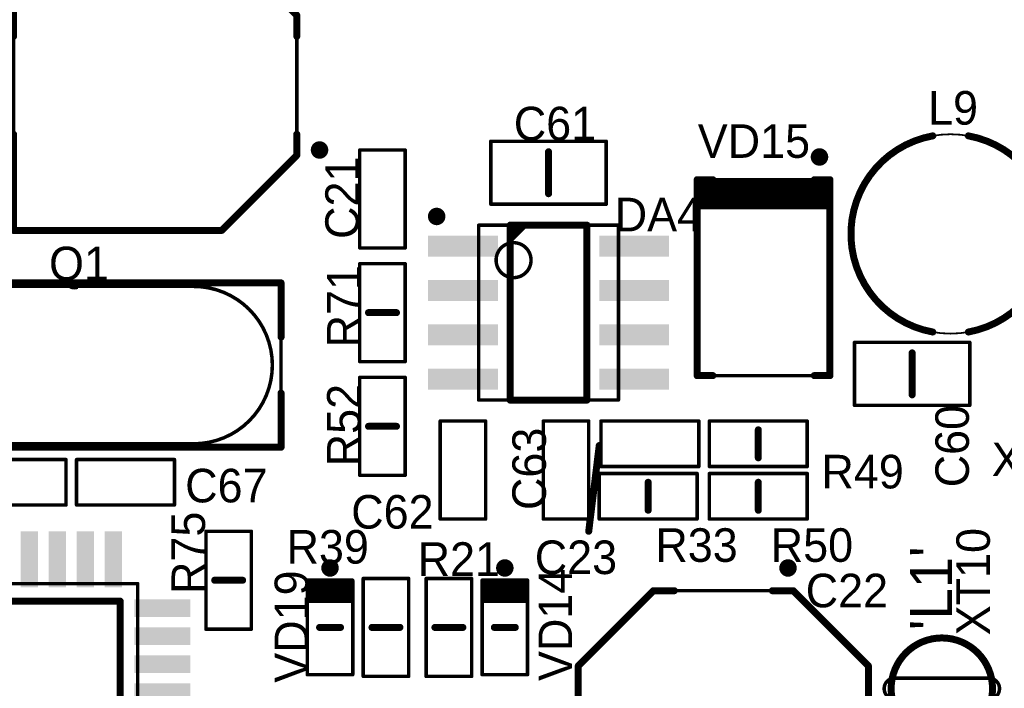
# Model space of a CAD drawing. Extents: x 155 to 301, y 140 to 255.
# Tile 12 of 17: x 187 to 216, y 194 to 213. Entities that reach past the tile are written whole.
import ezdxf

# ---------------------------------------------------------------- set-up
doc = ezdxf.new("R2010")
doc.units = 0
for name, color, linetype in [('Top_Assy', 10, 'CONTINUOUS'), ('Top_Assy_SMD', 27, 'CONTINUOUS'), ('Top_Attr', 23, 'CONTINUOUS'), ('Top_Attr_SMD', 25, 'CONTINUOUS'), ('Top_Silk', 6, 'CONTINUOUS')]:
    doc.layers.add(name, color=color, linetype=linetype)

# ---------------------------------------------------------------- blocks, each defined once
blk = doc.blocks.new('UNIT_DISC')
at = {"linetype": 'CONTINUOUS', "const_width": 0.5}
blk.add_lwpolyline([(0.25, 0, 1), (-0.25, 0, 1)], format="xyb", close=True, dxfattribs=at)
blk = doc.blocks.new('CAPC1608X90N_5129')
at = {"layer": 'Top_Assy_SMD', "linetype": 'CONTINUOUS', "const_width": 0.1}
for points in [[(185.9, 200.55), (185.9, 199.25)], [(188.7, 200.55), (185.9, 200.55)], [(188.7, 199.25), (188.7, 200.55)], [(185.9, 199.25), (188.7, 199.25)]]:
    blk.add_lwpolyline(points, dxfattribs=at)
at = {"layer": 'Top_Assy_SMD', "xscale": 0.1, "yscale": 0.1, "zscale": 0.1}
for p in [(185.9, 200.55), (185.9, 200.55), (188.7, 200.55), (188.7, 200.55), (185.9, 199.25), (185.9, 199.25), (188.7, 199.25), (188.7, 199.25)]:
    blk.add_blockref('UNIT_DISC', p, dxfattribs=at)
blk = doc.blocks.new('C66')
blk.add_blockref('CAPC1608X90N_5129', (0, 0))
at = {"layer": 'Top_Attr_SMD'}
blk.add_text('C66', height=0.96, dxfattribs=at).set_placement((183.35625, 199.325))
blk = doc.blocks.new('LEDC1608X40N_5206')
at = {"layer": 'Top_Assy_SMD', "linetype": 'CONTINUOUS', "const_width": 0.1}
for points in [[(196.9, 197.1), (195.6, 197.1)], [(195.6, 197.1), (195.6, 194.4)], [(196.9, 194.4), (196.9, 197.1)], [(195.6, 197), (196.9, 197)], [(195.6, 196.9), (196.9, 196.9)], [(195.6, 196.8), (196.9, 196.8)], [(195.6, 196.7), (196.9, 196.7)], [(195.6, 196.6), (196.9, 196.6)], [(195.6, 196.5), (196.9, 196.5)], [(195.6, 194.4), (196.9, 194.4)]]:
    blk.add_lwpolyline(points, dxfattribs=at)
at = {"layer": 'Top_Silk', "linetype": 'CONTINUOUS', "const_width": 0.25}
blk.add_lwpolyline([(196.25, 197.325, 1), (196.25, 197.575, 1)], format="xyb", close=True, dxfattribs=at)
at = {"layer": 'Top_Silk', "linetype": 'CONTINUOUS', "const_width": 0.2}
blk.add_lwpolyline([(196.55, 195.75), (195.95, 195.75)], dxfattribs=at)
at = {"layer": 'Top_Assy_SMD', "xscale": 0.1, "yscale": 0.1, "zscale": 0.1}
for p in [(195.6, 197.1), (195.6, 197.1), (196.9, 197.1), (196.9, 197.1), (195.6, 197), (195.6, 196.9), (196.9, 197), (196.9, 196.9), (195.6, 196.8), (195.6, 196.7), (195.6, 196.6), (196.9, 196.8), (196.9, 196.7), (196.9, 196.6), (195.6, 196.5), (196.9, 196.5), (195.6, 194.4), (195.6, 194.4), (196.9, 194.4), (196.9, 194.4)]:
    blk.add_blockref('UNIT_DISC', p, dxfattribs=at)
at = {"layer": 'Top_Silk', "xscale": 0.2, "yscale": 0.2, "zscale": 0.2}
for p in [(195.95, 195.75), (196.55, 195.75)]:
    blk.add_blockref('UNIT_DISC', p, dxfattribs=at)
blk = doc.blocks.new('VD19')
blk.add_blockref('LEDC1608X40N_5206', (0, 0))
at = {"layer": 'Top_Attr_SMD'}
blk.add_text('VD19', height=0.96, rotation=90, dxfattribs=at).set_placement((195.625, 194.16875))
blk = doc.blocks.new('LEDC1608X40N_5247')
at = {"layer": 'Top_Assy_SMD', "linetype": 'CONTINUOUS', "const_width": 0.1}
for points in [[(201.9, 197.1), (200.6, 197.1)], [(200.6, 197.1), (200.6, 194.4)], [(201.9, 194.4), (201.9, 197.1)], [(200.6, 197), (201.9, 197)], [(200.6, 196.9), (201.9, 196.9)], [(200.6, 196.8), (201.9, 196.8)], [(200.6, 196.7), (201.9, 196.7)], [(200.6, 196.6), (201.9, 196.6)], [(200.6, 196.5), (201.9, 196.5)], [(200.6, 194.4), (201.9, 194.4)]]:
    blk.add_lwpolyline(points, dxfattribs=at)
at = {"layer": 'Top_Silk', "linetype": 'CONTINUOUS', "const_width": 0.25}
blk.add_lwpolyline([(201.25, 197.325, 1), (201.25, 197.575, 1)], format="xyb", close=True, dxfattribs=at)
at = {"layer": 'Top_Silk', "linetype": 'CONTINUOUS', "const_width": 0.2}
blk.add_lwpolyline([(201.55, 195.75), (200.95, 195.75)], dxfattribs=at)
at = {"layer": 'Top_Assy_SMD', "xscale": 0.1, "yscale": 0.1, "zscale": 0.1}
for p in [(200.6, 197.1), (200.6, 197.1), (201.9, 197.1), (201.9, 197.1), (200.6, 197), (200.6, 196.9), (201.9, 197), (201.9, 196.9), (200.6, 196.8), (200.6, 196.7), (200.6, 196.6), (201.9, 196.8), (201.9, 196.7), (201.9, 196.6), (200.6, 196.5), (201.9, 196.5), (200.6, 194.4), (200.6, 194.4), (201.9, 194.4), (201.9, 194.4)]:
    blk.add_blockref('UNIT_DISC', p, dxfattribs=at)
at = {"layer": 'Top_Silk', "xscale": 0.2, "yscale": 0.2, "zscale": 0.2}
for p in [(200.95, 195.75), (201.55, 195.75)]:
    blk.add_blockref('UNIT_DISC', p, dxfattribs=at)
blk = doc.blocks.new('VD14')
blk.add_blockref('LEDC1608X40N_5247', (0, 0))
at = {"layer": 'Top_Attr_SMD'}
blk.add_text('VD14', height=0.96, rotation=90, dxfattribs=at).set_placement((203.175, 194.21875))
blk = doc.blocks.new('CAPC1608X90N_5276')
at = {"layer": 'Top_Assy_SMD', "linetype": 'CONTINUOUS', "const_width": 0.1}
for points in [[(203.65, 201.65), (202.35, 201.65)], [(202.35, 201.65), (202.35, 198.85)], [(203.65, 198.85), (203.65, 201.65)], [(202.35, 198.85), (203.65, 198.85)]]:
    blk.add_lwpolyline(points, dxfattribs=at)
at = {"layer": 'Top_Assy_SMD', "xscale": 0.1, "yscale": 0.1, "zscale": 0.1}
for p in [(202.35, 201.65), (202.35, 201.65), (203.65, 201.65), (203.65, 201.65), (202.35, 198.85), (202.35, 198.85), (203.65, 198.85), (203.65, 198.85)]:
    blk.add_blockref('UNIT_DISC', p, dxfattribs=at)
blk = doc.blocks.new('C63')
blk.add_blockref('CAPC1608X90N_5276', (0, 0))
at = {"layer": 'Top_Attr_SMD'}
blk.add_text('C63', height=0.96, rotation=90, dxfattribs=at).set_placement((202.425, 199.10625))
blk = doc.blocks.new('CAPC2012X150N_5303')
at = {"layer": 'Top_Assy_SMD', "linetype": 'CONTINUOUS', "const_width": 0.1}
for points in [[(204.15, 209.65), (200.85, 209.65)], [(200.85, 209.65), (200.85, 207.85)], [(204.15, 207.85), (204.15, 209.65)], [(200.85, 207.85), (204.15, 207.85)]]:
    blk.add_lwpolyline(points, dxfattribs=at)
at = {"layer": 'Top_Silk', "linetype": 'CONTINUOUS', "const_width": 0.2}
blk.add_lwpolyline([(202.5, 208.15), (202.5, 209.35)], dxfattribs=at)
at = {"layer": 'Top_Assy_SMD', "xscale": 0.1, "yscale": 0.1, "zscale": 0.1}
for p in [(200.85, 209.65), (200.85, 209.65), (204.15, 209.65), (204.15, 209.65), (200.85, 207.85), (200.85, 207.85), (204.15, 207.85), (204.15, 207.85)]:
    blk.add_blockref('UNIT_DISC', p, dxfattribs=at)
at = {"layer": 'Top_Silk', "xscale": 0.2, "yscale": 0.2, "zscale": 0.2}
for p in [(202.5, 209.35), (202.5, 208.15)]:
    blk.add_blockref('UNIT_DISC', p, dxfattribs=at)
blk = doc.blocks.new('C61')
blk.add_blockref('CAPC2012X150N_5303', (0, 0))
at = {"layer": 'Top_Attr_SMD'}
blk.add_text('C61', height=0.96, dxfattribs=at).set_placement((201.50625, 209.675))
blk = doc.blocks.new('RESC1608X55N_5378')
at = {"layer": 'Top_Assy_SMD', "linetype": 'CONTINUOUS', "const_width": 0.1}
for points in [[(209.9, 201.65), (207.1, 201.65)], [(207.1, 201.65), (207.1, 200.35)], [(209.9, 200.35), (209.9, 201.65)], [(207.1, 200.35), (209.9, 200.35)]]:
    blk.add_lwpolyline(points, dxfattribs=at)
at = {"layer": 'Top_Silk', "linetype": 'CONTINUOUS', "const_width": 0.2}
blk.add_lwpolyline([(208.5, 200.6), (208.5, 201.4)], dxfattribs=at)
at = {"layer": 'Top_Assy_SMD', "xscale": 0.1, "yscale": 0.1, "zscale": 0.1}
for p in [(207.1, 201.65), (207.1, 201.65), (209.9, 201.65), (209.9, 201.65), (207.1, 200.35), (207.1, 200.35), (209.9, 200.35), (209.9, 200.35)]:
    blk.add_blockref('UNIT_DISC', p, dxfattribs=at)
at = {"layer": 'Top_Silk', "xscale": 0.2, "yscale": 0.2, "zscale": 0.2}
for p in [(208.5, 201.4), (208.5, 200.6)]:
    blk.add_blockref('UNIT_DISC', p, dxfattribs=at)
blk = doc.blocks.new('R49')
blk.add_blockref('RESC1608X55N_5378', (0, 0))
at = {"layer": 'Top_Attr_SMD'}
blk.add_text('R49', height=0.96, dxfattribs=at).set_placement((210.30625, 199.725))
blk = doc.blocks.new('RESC1608X55N_6275')
at = {"layer": 'Top_Assy_SMD', "linetype": 'CONTINUOUS', "const_width": 0.1}
for points in [[(192.7, 198.5), (192.7, 195.7)], [(194, 198.5), (192.7, 198.5)], [(194, 195.7), (194, 198.5)], [(192.7, 195.7), (194, 195.7)]]:
    blk.add_lwpolyline(points, dxfattribs=at)
at = {"layer": 'Top_Silk', "linetype": 'CONTINUOUS', "const_width": 0.2}
blk.add_lwpolyline([(193.75, 197.1), (192.95, 197.1)], dxfattribs=at)
at = {"layer": 'Top_Assy_SMD', "xscale": 0.1, "yscale": 0.1, "zscale": 0.1}
for p in [(192.7, 198.5), (192.7, 198.5), (194, 198.5), (194, 198.5), (192.7, 195.7), (192.7, 195.7), (194, 195.7), (194, 195.7)]:
    blk.add_blockref('UNIT_DISC', p, dxfattribs=at)
at = {"layer": 'Top_Silk', "xscale": 0.2, "yscale": 0.2, "zscale": 0.2}
for p in [(192.95, 197.1), (193.75, 197.1)]:
    blk.add_blockref('UNIT_DISC', p, dxfattribs=at)
blk = doc.blocks.new('R75')
blk.add_blockref('RESC1608X55N_6275', (0, 0))
at = {"layer": 'Top_Attr_SMD'}
blk.add_text('R75', height=0.96, rotation=90, dxfattribs=at).set_placement((192.675, 196.70625))
blk = doc.blocks.new('RESC1608X55N_6353')
at = {"layer": 'Top_Assy_SMD', "linetype": 'CONTINUOUS', "const_width": 0.1}
for points in [[(199, 197.15), (199, 194.35)], [(200.3, 197.15), (199, 197.15)], [(200.3, 194.35), (200.3, 197.15)], [(199, 194.35), (200.3, 194.35)]]:
    blk.add_lwpolyline(points, dxfattribs=at)
at = {"layer": 'Top_Silk', "linetype": 'CONTINUOUS', "const_width": 0.2}
blk.add_lwpolyline([(199.25, 195.75), (200.05, 195.75)], dxfattribs=at)
at = {"layer": 'Top_Assy_SMD', "xscale": 0.1, "yscale": 0.1, "zscale": 0.1}
for p in [(199, 197.15), (199, 197.15), (200.3, 197.15), (200.3, 197.15), (199, 194.35), (199, 194.35), (200.3, 194.35), (200.3, 194.35)]:
    blk.add_blockref('UNIT_DISC', p, dxfattribs=at)
at = {"layer": 'Top_Silk', "xscale": 0.2, "yscale": 0.2, "zscale": 0.2}
for p in [(199.25, 195.75), (200.05, 195.75)]:
    blk.add_blockref('UNIT_DISC', p, dxfattribs=at)
blk = doc.blocks.new('R21')
blk.add_blockref('RESC1608X55N_6353', (0, 0))
at = {"layer": 'Top_Attr_SMD'}
blk.add_text('R21', height=0.96, dxfattribs=at).set_placement((198.75625, 197.225))
blk = doc.blocks.new('RESC1608X55N_6545')
at = {"layer": 'Top_Assy_SMD', "linetype": 'CONTINUOUS', "const_width": 0.1}
for points in [[(209.9, 200.15), (207.1, 200.15)], [(207.1, 200.15), (207.1, 198.85)], [(209.9, 198.85), (209.9, 200.15)], [(207.1, 198.85), (209.9, 198.85)]]:
    blk.add_lwpolyline(points, dxfattribs=at)
at = {"layer": 'Top_Silk', "linetype": 'CONTINUOUS', "const_width": 0.2}
blk.add_lwpolyline([(208.5, 199.9), (208.5, 199.1)], dxfattribs=at)
at = {"layer": 'Top_Assy_SMD', "xscale": 0.1, "yscale": 0.1, "zscale": 0.1}
for p in [(207.1, 200.15), (207.1, 200.15), (209.9, 200.15), (209.9, 200.15), (207.1, 198.85), (207.1, 198.85), (209.9, 198.85), (209.9, 198.85)]:
    blk.add_blockref('UNIT_DISC', p, dxfattribs=at)
at = {"layer": 'Top_Silk', "xscale": 0.2, "yscale": 0.2, "zscale": 0.2}
for p in [(208.5, 199.9), (208.5, 199.1)]:
    blk.add_blockref('UNIT_DISC', p, dxfattribs=at)
blk = doc.blocks.new('R50')
blk.add_blockref('RESC1608X55N_6545', (0, 0))
at = {"layer": 'Top_Attr_SMD'}
blk.add_text('R50', height=0.96, dxfattribs=at).set_placement((208.85625, 197.625))
blk = doc.blocks.new('DIOM5336X240N_6567')
at = {"layer": 'Top_Assy_SMD', "linetype": 'CONTINUOUS', "const_width": 0.1}
for points in [[(210.55, 208.55), (206.75, 208.55)], [(206.75, 208.55), (206.75, 202.95)], [(206.75, 208.45), (210.55, 208.45)], [(210.55, 202.95), (210.55, 208.55)], [(206.75, 208.35), (210.55, 208.35)], [(206.75, 208.25), (210.55, 208.25)], [(206.75, 208.15), (210.55, 208.15)], [(206.75, 208.05), (210.55, 208.05)], [(206.75, 207.95), (210.55, 207.95)], [(206.75, 207.85), (210.55, 207.85)], [(206.75, 207.75), (210.55, 207.75)], [(206.75, 202.95), (210.55, 202.95)]]:
    blk.add_lwpolyline(points, dxfattribs=at)
at = {"layer": 'Top_Silk', "linetype": 'CONTINUOUS', "const_width": 0.25}
blk.add_lwpolyline([(210.25, 209.075, 1), (210.25, 209.325, 1)], format="xyb", close=True, dxfattribs=at)
at = {"layer": 'Top_Silk', "linetype": 'CONTINUOUS', "const_width": 0.2}
for points in [[(207.2, 208.55), (206.75, 208.55)], [(206.75, 208.55), (206.75, 202.95)], [(210.1, 208.55), (210.55, 208.55)], [(210.55, 208.55), (210.55, 202.95)], [(206.75, 202.95), (207.2, 202.95)], [(210.55, 202.95), (210.1, 202.95)]]:
    blk.add_lwpolyline(points, dxfattribs=at)
at = {"layer": 'Top_Assy_SMD', "xscale": 0.1, "yscale": 0.1, "zscale": 0.1}
for p in [(206.75, 208.55), (206.75, 208.55), (206.75, 208.45), (210.55, 208.55), (210.55, 208.55), (210.55, 208.45), (206.75, 208.35), (206.75, 208.25), (206.75, 208.15), (210.55, 208.35), (210.55, 208.25), (210.55, 208.15), (206.75, 208.05), (206.75, 207.95), (206.75, 207.85), (210.55, 208.05), (210.55, 207.95), (210.55, 207.85), (206.75, 207.75), (210.55, 207.75), (206.75, 202.95), (206.75, 202.95), (210.55, 202.95), (210.55, 202.95)]:
    blk.add_blockref('UNIT_DISC', p, dxfattribs=at)
at = {"layer": 'Top_Silk', "xscale": 0.2, "yscale": 0.2, "zscale": 0.2}
for p in [(206.75, 208.55), (206.75, 208.55), (207.2, 208.55), (210.1, 208.55), (210.55, 208.55), (210.55, 208.55), (206.75, 202.95), (206.75, 202.95), (207.2, 202.95), (210.1, 202.95), (210.55, 202.95), (210.55, 202.95)]:
    blk.add_blockref('UNIT_DISC', p, dxfattribs=at)
blk = doc.blocks.new('VD15')
blk.add_blockref('DIOM5336X240N_6567', (0, 0))
at = {"layer": 'Top_Attr_SMD'}
blk.add_text('VD15', height=0.96, dxfattribs=at).set_placement((206.76875, 209.175))
blk = doc.blocks.new('CAPC2012X150N_7759')
at = {"layer": 'Top_Assy_SMD', "linetype": 'CONTINUOUS', "const_width": 0.1}
for points in [[(214.55, 203.9), (211.25, 203.9)], [(211.25, 203.9), (211.25, 202.1)], [(214.55, 202.1), (214.55, 203.9)], [(211.25, 202.1), (214.55, 202.1)]]:
    blk.add_lwpolyline(points, dxfattribs=at)
at = {"layer": 'Top_Silk', "linetype": 'CONTINUOUS', "const_width": 0.2}
blk.add_lwpolyline([(212.9, 203.6), (212.9, 202.4)], dxfattribs=at)
at = {"layer": 'Top_Assy_SMD', "xscale": 0.1, "yscale": 0.1, "zscale": 0.1}
for p in [(211.25, 203.9), (211.25, 203.9), (214.55, 203.9), (214.55, 203.9), (211.25, 202.1), (211.25, 202.1), (214.55, 202.1), (214.55, 202.1)]:
    blk.add_blockref('UNIT_DISC', p, dxfattribs=at)
at = {"layer": 'Top_Silk', "xscale": 0.2, "yscale": 0.2, "zscale": 0.2}
for p in [(212.9, 203.6), (212.9, 202.4)]:
    blk.add_blockref('UNIT_DISC', p, dxfattribs=at)
blk = doc.blocks.new('C60')
blk.add_blockref('CAPC2012X150N_7759', (0, 0))
at = {"layer": 'Top_Attr_SMD'}
blk.add_text('C60', height=0.96, rotation=90, dxfattribs=at).set_placement((214.525, 199.75625))
blk = doc.blocks.new('CAPC1608X90N_7781')
at = {"layer": 'Top_Assy_SMD', "linetype": 'CONTINUOUS', "const_width": 0.1}
for points in [[(200.7, 201.65), (199.4, 201.65)], [(199.4, 201.65), (199.4, 198.85)], [(200.7, 198.85), (200.7, 201.65)], [(199.4, 198.85), (200.7, 198.85)]]:
    blk.add_lwpolyline(points, dxfattribs=at)
at = {"layer": 'Top_Assy_SMD', "xscale": 0.1, "yscale": 0.1, "zscale": 0.1}
for p in [(199.4, 201.65), (199.4, 201.65), (200.7, 201.65), (200.7, 201.65), (199.4, 198.85), (199.4, 198.85), (200.7, 198.85), (200.7, 198.85)]:
    blk.add_blockref('UNIT_DISC', p, dxfattribs=at)
blk = doc.blocks.new('C62')
blk.add_blockref('CAPC1608X90N_7781', (0, 0))
at = {"layer": 'Top_Attr_SMD'}
blk.add_text('C62', height=0.96, dxfattribs=at).set_placement((196.85625, 198.575))
blk = doc.blocks.new('CAPC1608X90N_7802')
at = {"layer": 'Top_Assy_SMD', "linetype": 'CONTINUOUS', "const_width": 0.1}
for points in [[(189, 200.55), (189, 199.25)], [(191.8, 200.55), (189, 200.55)], [(191.8, 199.25), (191.8, 200.55)], [(189, 199.25), (191.8, 199.25)]]:
    blk.add_lwpolyline(points, dxfattribs=at)
at = {"layer": 'Top_Assy_SMD', "xscale": 0.1, "yscale": 0.1, "zscale": 0.1}
for p in [(189, 200.55), (189, 200.55), (191.8, 200.55), (191.8, 200.55), (189, 199.25), (189, 199.25), (191.8, 199.25), (191.8, 199.25)]:
    blk.add_blockref('UNIT_DISC', p, dxfattribs=at)
blk = doc.blocks.new('C67')
blk.add_blockref('CAPC1608X90N_7802', (0, 0))
at = {"layer": 'Top_Attr_SMD'}
blk.add_text('C67', height=0.96, dxfattribs=at).set_placement((192.10625, 199.325))
blk = doc.blocks.new('RESC1608X55N_7823')
at = {"layer": 'Top_Assy_SMD', "linetype": 'CONTINUOUS', "const_width": 0.1}
for points in [[(197.1, 202.9), (197.1, 200.1)], [(198.4, 202.9), (197.1, 202.9)], [(198.4, 200.1), (198.4, 202.9)], [(197.1, 200.1), (198.4, 200.1)]]:
    blk.add_lwpolyline(points, dxfattribs=at)
at = {"layer": 'Top_Silk', "linetype": 'CONTINUOUS', "const_width": 0.2}
blk.add_lwpolyline([(197.35, 201.5), (198.15, 201.5)], dxfattribs=at)
at = {"layer": 'Top_Assy_SMD', "xscale": 0.1, "yscale": 0.1, "zscale": 0.1}
for p in [(197.1, 202.9), (197.1, 202.9), (198.4, 202.9), (198.4, 202.9), (197.1, 200.1), (197.1, 200.1), (198.4, 200.1), (198.4, 200.1)]:
    blk.add_blockref('UNIT_DISC', p, dxfattribs=at)
at = {"layer": 'Top_Silk', "xscale": 0.2, "yscale": 0.2, "zscale": 0.2}
for p in [(197.35, 201.5), (198.15, 201.5)]:
    blk.add_blockref('UNIT_DISC', p, dxfattribs=at)
blk = doc.blocks.new('R52')
blk.add_blockref('RESC1608X55N_7823', (0, 0))
at = {"layer": 'Top_Attr_SMD'}
blk.add_text('R52', height=0.96, rotation=90, dxfattribs=at).set_placement((197.125, 200.35625))
blk = doc.blocks.new('CAPC1608X90N_7846')
at = {"layer": 'Top_Assy_SMD', "linetype": 'CONTINUOUS', "const_width": 0.1}
for points in [[(198.4, 209.4), (197.1, 209.4)], [(197.1, 209.4), (197.1, 206.6)], [(198.4, 206.6), (198.4, 209.4)], [(197.1, 206.6), (198.4, 206.6)]]:
    blk.add_lwpolyline(points, dxfattribs=at)
at = {"layer": 'Top_Assy_SMD', "xscale": 0.1, "yscale": 0.1, "zscale": 0.1}
for p in [(197.1, 209.4), (197.1, 209.4), (198.4, 209.4), (198.4, 209.4), (197.1, 206.6), (197.1, 206.6), (198.4, 206.6), (198.4, 206.6)]:
    blk.add_blockref('UNIT_DISC', p, dxfattribs=at)
blk = doc.blocks.new('C21')
blk.add_blockref('CAPC1608X90N_7846', (0, 0))
at = {"layer": 'Top_Attr_SMD'}
blk.add_text('C21', height=0.96, rotation=90, dxfattribs=at).set_placement((197.075, 206.85625))
blk = doc.blocks.new('CAPAE800X1050N_9070')
at = {"layer": 'Top_Assy_SMD', "linetype": 'CONTINUOUS', "const_width": 0.1}
for points in [[(203.35, 194.65), (205.5, 196.8)], [(205.5, 196.8), (209.5, 196.8)], [(209.5, 196.8), (211.65, 194.65)], [(203.35, 188.7), (203.35, 194.65)], [(211.65, 194.65), (211.65, 188.7)], [(211.65, 188.7), (203.35, 188.7)]]:
    blk.add_lwpolyline(points, dxfattribs=at)
at = {"layer": 'Top_Silk', "linetype": 'CONTINUOUS', "const_width": 0.25}
blk.add_lwpolyline([(209.35, 197.325, 1), (209.35, 197.575, 1)], format="xyb", close=True, dxfattribs=at)
at = {"layer": 'Top_Silk', "linetype": 'CONTINUOUS', "const_width": 0.2}
for points in [[(205.5, 196.8), (203.35, 194.65)], [(206.1, 196.8), (205.5, 196.8)], [(208.9, 196.8), (209.5, 196.8)], [(209.5, 196.8), (211.65, 194.65)], [(203.35, 194.65), (203.35, 188.7)], [(211.65, 194.65), (211.65, 188.7)], [(203.35, 188.7), (206.1, 188.7)], [(211.65, 188.7), (208.9, 188.7)]]:
    blk.add_lwpolyline(points, dxfattribs=at)
at = {"layer": 'Top_Assy_SMD', "xscale": 0.1, "yscale": 0.1, "zscale": 0.1}
for p in [(205.5, 196.8), (205.5, 196.8), (209.5, 196.8), (209.5, 196.8), (203.35, 194.65), (203.35, 194.65), (211.65, 194.65), (211.65, 194.65), (203.35, 188.7), (203.35, 188.7), (211.65, 188.7), (211.65, 188.7)]:
    blk.add_blockref('UNIT_DISC', p, dxfattribs=at)
at = {"layer": 'Top_Silk', "xscale": 0.2, "yscale": 0.2, "zscale": 0.2}
for p in [(205.5, 196.8), (205.5, 196.8), (206.1, 196.8), (208.9, 196.8), (209.5, 196.8), (209.5, 196.8), (203.35, 194.65), (203.35, 194.65), (211.65, 194.65), (211.65, 194.65), (203.35, 188.7), (203.35, 188.7), (206.1, 188.7), (208.9, 188.7), (211.65, 188.7), (211.65, 188.7)]:
    blk.add_blockref('UNIT_DISC', p, dxfattribs=at)
blk = doc.blocks.new('C22')
blk.add_blockref('CAPAE800X1050N_9070', (0, 0))
at = {"layer": 'Top_Attr_SMD'}
blk.add_text('C22', height=0.96, dxfattribs=at).set_placement((209.85625, 196.325))
blk = doc.blocks.new('CAPC1608X90N_9102')
at = {"layer": 'Top_Assy_SMD', "linetype": 'CONTINUOUS', "const_width": 0.1}
for points in [[(204, 201.65), (204, 200.35)], [(206.8, 201.65), (204, 201.65)], [(206.8, 200.35), (206.8, 201.65)], [(204, 200.35), (206.8, 200.35)]]:
    blk.add_lwpolyline(points, dxfattribs=at)
at = {"layer": 'Top_Assy_SMD', "xscale": 0.1, "yscale": 0.1, "zscale": 0.1}
for p in [(204, 201.65), (204, 201.65), (206.8, 201.65), (206.8, 201.65), (204, 200.35), (204, 200.35), (206.8, 200.35), (206.8, 200.35)]:
    blk.add_blockref('UNIT_DISC', p, dxfattribs=at)
blk = doc.blocks.new('C23')
blk.add_blockref('CAPC1608X90N_9102', (0, 0))
at = {"layer": 'Top_Attr_SMD'}
blk.add_text('C23', height=0.96, dxfattribs=at).set_placement((202.10625, 197.275))
blk = doc.blocks.new('SOIC127P600X175_8N_9123')
at = {"layer": 'Top_Assy_SMD', "linetype": 'CONTINUOUS', "const_width": 0.1}
for points in [[(200.5, 207.25), (200.5, 202.25)], [(204.5, 207.25), (200.5, 207.25)], [(204.5, 202.25), (204.5, 207.25)], [(200.5, 202.25), (204.5, 202.25)]]:
    blk.add_lwpolyline(points, dxfattribs=at)
blk.add_lwpolyline([(202, 206.25, 1), (201, 206.25, 1)], format="xyb", close=True, dxfattribs=at)
at = {"layer": 'Top_Silk', "linetype": 'CONTINUOUS', "const_width": 0.25}
blk.add_lwpolyline([(199.425, 207.5, 1), (199.175, 207.5, 1)], format="xyb", close=True, dxfattribs=at)
at = {"layer": 'Top_Silk', "linetype": 'CONTINUOUS', "const_width": 0.2}
for points in [[(201.4, 207.15), (201.5, 207.25)], [(201.4, 207.05), (201.6, 207.25)], [(201.4, 206.95), (201.7, 207.25)], [(201.4, 206.85), (201.8, 207.25)], [(201.4, 207.25), (201.4, 202.25)], [(203.6, 207.25), (201.4, 207.25)], [(203.6, 202.25), (203.6, 207.25)], [(201.4, 202.25), (203.6, 202.25)]]:
    blk.add_lwpolyline(points, dxfattribs=at)
at = {"layer": 'Top_Assy_SMD', "xscale": 0.1, "yscale": 0.1, "zscale": 0.1}
for p in [(200.5, 207.25), (200.5, 207.25), (204.5, 207.25), (204.5, 207.25), (200.5, 202.25), (200.5, 202.25), (204.5, 202.25), (204.5, 202.25)]:
    blk.add_blockref('UNIT_DISC', p, dxfattribs=at)
at = {"layer": 'Top_Silk', "xscale": 0.2, "yscale": 0.2, "zscale": 0.2}
for p in [(201.4, 207.25), (201.4, 207.25), (201.5, 207.25), (201.6, 207.25), (201.7, 207.25), (201.8, 207.25), (203.6, 207.25), (203.6, 207.25), (201.4, 207.15), (201.4, 207.05), (201.4, 206.95), (201.4, 206.85), (201.4, 202.25), (201.4, 202.25), (203.6, 202.25), (203.6, 202.25)]:
    blk.add_blockref('UNIT_DISC', p, dxfattribs=at)
blk = doc.blocks.new('SHAPE_SQ_787_236_0_0_0_0')
blk.add_solid([(-1, -0.3), (1, -0.3), (-1, 0.3), (1, 0.3)])
blk = doc.blocks.new('20x06a156')
at = {"layer": 'Top_Assy_SMD'}
blk.add_blockref('SHAPE_SQ_787_236_0_0_0_0', (0, 0), dxfattribs=at)
blk = doc.blocks.new('20x06a131')
at = {"layer": 'Top_Assy_SMD'}
blk.add_blockref('SHAPE_SQ_787_236_0_0_0_0', (0, 0), dxfattribs=at)
blk = doc.blocks.new('20x06a174')
at = {"layer": 'Top_Assy_SMD'}
blk.add_blockref('SHAPE_SQ_787_236_0_0_0_0', (0, 0), dxfattribs=at)
blk = doc.blocks.new('20x06a117')
at = {"layer": 'Top_Assy_SMD'}
blk.add_blockref('SHAPE_SQ_787_236_0_0_0_0', (0, 0), dxfattribs=at)
blk = doc.blocks.new('20x06a2')
at = {"layer": 'Top_Assy_SMD'}
blk.add_blockref('SHAPE_SQ_787_236_0_0_0_0', (0, 0), dxfattribs=at)
blk = doc.blocks.new('20x06a168')
at = {"layer": 'Top_Assy_SMD'}
blk.add_blockref('SHAPE_SQ_787_236_0_0_0_0', (0, 0), dxfattribs=at)
blk = doc.blocks.new('20x06a152')
at = {"layer": 'Top_Assy_SMD'}
blk.add_blockref('SHAPE_SQ_787_236_0_0_0_0', (0, 0), dxfattribs=at)
blk = doc.blocks.new('20x06a1')
at = {"layer": 'Top_Assy_SMD'}
blk.add_blockref('SHAPE_SQ_787_236_0_0_0_0', (0, 0), dxfattribs=at)
blk = doc.blocks.new('DA4')
for name, p in [('SOIC127P600X175_8N_9123', (0, 0)), ('20x06a174', (200.05, 206.655)), ('20x06a1', (204.95, 206.655)), ('20x06a117', (200.05, 205.385)), ('20x06a152', (204.95, 205.385)), ('20x06a156', (200.05, 204.115)), ('20x06a168', (204.95, 204.115)), ('20x06a131', (200.05, 202.845)), ('20x06a2', (204.95, 202.845))]:
    blk.add_blockref(name, p)
at = {"layer": 'Top_Attr_SMD'}
blk.add_text('DA4', height=0.96, dxfattribs=at).set_placement((204.39375, 207.075))
blk = doc.blocks.new('IND_SHINHOM_LCHB0406_9160')
at = {"layer": 'Top_Assy', "linetype": 'CONTINUOUS', "const_width": 0.05}
blk.add_lwpolyline([(216.85044, 207, 1), (211.14956, 207, 1)], format="xyb", close=True, dxfattribs=at)
at = {"layer": 'Top_Silk', "linetype": 'CONTINUOUS', "const_width": 0.2}
for points in [[(213.49041, 209.80407, 0.8346481), (213.49041, 204.19593, 0.8346481)], [(214.50959, 204.19593, 0.8346481), (214.50959, 209.80407, 0.8346481)]]:
    blk.add_lwpolyline(points, format="xyb", dxfattribs=at)
at = {"layer": 'Top_Silk', "xscale": 0.2, "yscale": 0.2, "zscale": 0.2}
for p in [(213.49041, 209.80407), (214.50959, 209.80407), (213.49041, 204.19593), (214.50959, 204.19593)]:
    blk.add_blockref('UNIT_DISC', p, dxfattribs=at)
blk = doc.blocks.new('L9')
blk.add_blockref('IND_SHINHOM_LCHB0406_9160', (0, 0))
at = {"layer": 'Top_Attr'}
blk.add_text('L9', height=0.96, dxfattribs=at).set_placement((213.35625, 210.125))
blk = doc.blocks.new('RESC1608X55N_9173')
at = {"layer": 'Top_Assy_SMD', "linetype": 'CONTINUOUS', "const_width": 0.1}
for points in [[(206.75, 200.15), (203.95, 200.15)], [(203.95, 200.15), (203.95, 198.85)], [(206.75, 198.85), (206.75, 200.15)], [(203.95, 198.85), (206.75, 198.85)]]:
    blk.add_lwpolyline(points, dxfattribs=at)
at = {"layer": 'Top_Silk', "linetype": 'CONTINUOUS', "const_width": 0.2}
blk.add_lwpolyline([(205.35, 199.9), (205.35, 199.1)], dxfattribs=at)
at = {"layer": 'Top_Assy_SMD', "xscale": 0.1, "yscale": 0.1, "zscale": 0.1}
for p in [(203.95, 200.15), (203.95, 200.15), (206.75, 200.15), (206.75, 200.15), (203.95, 198.85), (203.95, 198.85), (206.75, 198.85), (206.75, 198.85)]:
    blk.add_blockref('UNIT_DISC', p, dxfattribs=at)
at = {"layer": 'Top_Silk', "xscale": 0.2, "yscale": 0.2, "zscale": 0.2}
for p in [(205.35, 199.9), (205.35, 199.1)]:
    blk.add_blockref('UNIT_DISC', p, dxfattribs=at)
blk = doc.blocks.new('R33')
blk.add_blockref('RESC1608X55N_9173', (0, 0))
at = {"layer": 'Top_Attr_SMD'}
blk.add_text('R33', height=0.96, dxfattribs=at).set_placement((205.55625, 197.625))
blk = doc.blocks.new('RESC1608X55N_9195')
at = {"layer": 'Top_Assy_SMD', "linetype": 'CONTINUOUS', "const_width": 0.1}
for points in [[(197.2, 197.15), (197.2, 194.35)], [(198.5, 197.15), (197.2, 197.15)], [(198.5, 194.35), (198.5, 197.15)], [(197.2, 194.35), (198.5, 194.35)]]:
    blk.add_lwpolyline(points, dxfattribs=at)
at = {"layer": 'Top_Silk', "linetype": 'CONTINUOUS', "const_width": 0.2}
blk.add_lwpolyline([(197.45, 195.75), (198.25, 195.75)], dxfattribs=at)
at = {"layer": 'Top_Assy_SMD', "xscale": 0.1, "yscale": 0.1, "zscale": 0.1}
for p in [(197.2, 197.15), (197.2, 197.15), (198.5, 197.15), (198.5, 197.15), (197.2, 194.35), (197.2, 194.35), (198.5, 194.35), (198.5, 194.35)]:
    blk.add_blockref('UNIT_DISC', p, dxfattribs=at)
at = {"layer": 'Top_Silk', "xscale": 0.2, "yscale": 0.2, "zscale": 0.2}
for p in [(197.45, 195.75), (198.25, 195.75)]:
    blk.add_blockref('UNIT_DISC', p, dxfattribs=at)
blk = doc.blocks.new('R39')
blk.add_blockref('RESC1608X55N_9195', (0, 0))
at = {"layer": 'Top_Attr_SMD'}
blk.add_text('R39', height=0.96, dxfattribs=at).set_placement((195.00625, 197.575))
blk = doc.blocks.new('RESC1608X55N_9217')
at = {"layer": 'Top_Assy_SMD', "linetype": 'CONTINUOUS', "const_width": 0.1}
for points in [[(197.1, 206.15), (197.1, 203.35)], [(198.4, 206.15), (197.1, 206.15)], [(198.4, 203.35), (198.4, 206.15)], [(197.1, 203.35), (198.4, 203.35)]]:
    blk.add_lwpolyline(points, dxfattribs=at)
at = {"layer": 'Top_Silk', "linetype": 'CONTINUOUS', "const_width": 0.2}
blk.add_lwpolyline([(197.35, 204.75), (198.15, 204.75)], dxfattribs=at)
at = {"layer": 'Top_Assy_SMD', "xscale": 0.1, "yscale": 0.1, "zscale": 0.1}
for p in [(197.1, 206.15), (197.1, 206.15), (198.4, 206.15), (198.4, 206.15), (197.1, 203.35), (197.1, 203.35), (198.4, 203.35), (198.4, 203.35)]:
    blk.add_blockref('UNIT_DISC', p, dxfattribs=at)
at = {"layer": 'Top_Silk', "xscale": 0.2, "yscale": 0.2, "zscale": 0.2}
for p in [(197.35, 204.75), (198.15, 204.75)]:
    blk.add_blockref('UNIT_DISC', p, dxfattribs=at)
blk = doc.blocks.new('R71')
blk.add_blockref('RESC1608X55N_9217', (0, 0))
at = {"layer": 'Top_Attr_SMD'}
blk.add_text('R71', height=0.96, rotation=90, dxfattribs=at).set_placement((197.125, 203.75625))
blk = doc.blocks.new('KANGYANG_TEST_1_9286')
at = {"layer": 'Top_Assy', "linetype": 'CONTINUOUS', "const_width": 0.1}
for points in [[(215.16987, 194.29404, 0.814128), (212.33013, 194.29404, 0.814128)], [(212.4, 194.3, 1), (212.4, 193.7, 1)], [(215.1, 193.7, 1), (215.1, 194.3, 1)], [(212.33013, 193.70596, 0.814128), (215.16987, 193.70596, 0.814128)]]:
    blk.add_lwpolyline(points, format="xyb", dxfattribs=at)
for points in [[(215.1, 194.3), (212.4, 194.3)], [(215.1, 193.7), (212.4, 193.7)]]:
    blk.add_lwpolyline(points, dxfattribs=at)
at = {"layer": 'Top_Silk', "linetype": 'CONTINUOUS', "const_width": 0.2}
blk.add_lwpolyline([(215.2, 194, 1), (212.3, 194, 1)], format="xyb", close=True, dxfattribs=at)
at = {"layer": 'Top_Assy', "xscale": 0.1, "yscale": 0.1, "zscale": 0.1}
for p in [(212.33013, 194.29404), (212.4, 194.3), (212.4, 194.3), (215.1, 194.3), (215.1, 194.3), (215.16987, 194.29404), (212.33013, 193.70596), (212.4, 193.7), (212.4, 193.7), (215.1, 193.7), (215.1, 193.7), (215.16987, 193.70596)]:
    blk.add_blockref('UNIT_DISC', p, dxfattribs=at)
blk = doc.blocks.new('XT10')
blk.add_blockref('KANGYANG_TEST_1_9286', (0, 0))
at = {"layer": 'Top_Attr'}
blk.add_text('XT10', height=0.96, rotation=90, dxfattribs=at).set_placement((215.125, 195.525))
blk = doc.blocks.new('KANGYANG_TEST_1_11175')
at = {"layer": 'Top_Assy', "linetype": 'CONTINUOUS', "const_width": 0.1}
for points in [[(220.91987, 201.79404, 0.814128), (218.08013, 201.79404, 0.814128)], [(218.15, 201.8, 1), (218.15, 201.2, 1)], [(220.85, 201.2, 1), (220.85, 201.8, 1)], [(218.08013, 201.20596, 0.814128), (220.91987, 201.20596, 0.814128)]]:
    blk.add_lwpolyline(points, format="xyb", dxfattribs=at)
for points in [[(220.85, 201.8), (218.15, 201.8)], [(220.85, 201.2), (218.15, 201.2)]]:
    blk.add_lwpolyline(points, dxfattribs=at)
at = {"layer": 'Top_Silk', "linetype": 'CONTINUOUS', "const_width": 0.2}
blk.add_lwpolyline([(220.95, 201.5, 1), (218.05, 201.5, 1)], format="xyb", close=True, dxfattribs=at)
at = {"layer": 'Top_Assy', "xscale": 0.1, "yscale": 0.1, "zscale": 0.1}
for p in [(218.08013, 201.79404), (218.15, 201.8), (218.15, 201.8), (220.85, 201.8), (220.85, 201.8), (220.91987, 201.79404), (218.08013, 201.20596), (218.15, 201.2), (218.15, 201.2), (220.85, 201.2), (220.85, 201.2), (220.91987, 201.20596)]:
    blk.add_blockref('UNIT_DISC', p, dxfattribs=at)
blk = doc.blocks.new('XT19')
blk.add_blockref('KANGYANG_TEST_1_11175', (0, 0))
at = {"layer": 'Top_Attr'}
blk.add_text('XT19', height=0.96, dxfattribs=at).set_placement((215.175, 200.075))
blk = doc.blocks.new('CAPAE800X1050N_11514')
at = {"layer": 'Top_Assy_SMD', "linetype": 'CONTINUOUS', "const_width": 0.1}
for points in [[(187.2, 215.4), (193.15, 215.4)], [(187.2, 207.1), (187.2, 215.4)], [(193.15, 215.4), (195.3, 213.25)], [(195.3, 213.25), (195.3, 209.25)], [(195.3, 209.25), (193.15, 207.1)], [(193.15, 207.1), (187.2, 207.1)]]:
    blk.add_lwpolyline(points, dxfattribs=at)
at = {"layer": 'Top_Silk', "linetype": 'CONTINUOUS', "const_width": 0.2}
for points in [[(187.2, 215.4), (187.2, 212.65)], [(193.15, 215.4), (187.2, 215.4)], [(195.3, 213.25), (193.15, 215.4)], [(195.3, 212.65), (195.3, 213.25)], [(187.2, 207.1), (187.2, 209.85)], [(195.3, 209.85), (195.3, 209.25)], [(195.3, 209.25), (193.15, 207.1)], [(193.15, 207.1), (187.2, 207.1)]]:
    blk.add_lwpolyline(points, dxfattribs=at)
at = {"layer": 'Top_Silk', "linetype": 'CONTINUOUS', "const_width": 0.25}
blk.add_lwpolyline([(195.825, 209.4, 1), (196.075, 209.4, 1)], format="xyb", close=True, dxfattribs=at)
at = {"layer": 'Top_Assy_SMD', "xscale": 0.1, "yscale": 0.1, "zscale": 0.1}
for p in [(187.2, 215.4), (187.2, 215.4), (193.15, 215.4), (193.15, 215.4), (195.3, 213.25), (195.3, 213.25), (195.3, 209.25), (195.3, 209.25), (187.2, 207.1), (187.2, 207.1), (193.15, 207.1), (193.15, 207.1)]:
    blk.add_blockref('UNIT_DISC', p, dxfattribs=at)
at = {"layer": 'Top_Silk', "xscale": 0.2, "yscale": 0.2, "zscale": 0.2}
for p in [(187.2, 215.4), (187.2, 215.4), (193.15, 215.4), (193.15, 215.4), (195.3, 213.25), (195.3, 213.25), (187.2, 212.65), (195.3, 212.65), (187.2, 209.85), (195.3, 209.85), (195.3, 209.25), (195.3, 209.25), (187.2, 207.1), (187.2, 207.1), (193.15, 207.1), (193.15, 207.1)]:
    blk.add_blockref('UNIT_DISC', p, dxfattribs=at)
blk = doc.blocks.new('C30')
blk.add_blockref('CAPAE800X1050N_11514', (0, 0))
at = {"layer": 'Top_Attr_SMD'}
blk.add_text('C30', height=0.96, dxfattribs=at).set_placement((194.65625, 213.875))
blk = doc.blocks.new('TQFP80P900X900X160_32N_11546')
at = {"layer": 'Top_Assy_SMD', "linetype": 'CONTINUOUS', "const_width": 0.1}
for points in [[(183.75, 197), (183.75, 190)], [(190.75, 197), (183.75, 197)], [(190.75, 190), (190.75, 197)], [(183.75, 190), (190.75, 190)]]:
    blk.add_lwpolyline(points, dxfattribs=at)
blk.add_lwpolyline([(185.25, 196, 1), (184.25, 196, 1)], format="xyb", close=True, dxfattribs=at)
at = {"layer": 'Top_Silk', "linetype": 'CONTINUOUS'}
for points, const_width in [([(182.625, 197.1, 1), (182.375, 197.1, 1)], 0.25), ([(185.55, 195.5, 1), (184.95, 195.5, 1)], 0.6)]:
    blk.add_lwpolyline(points, format="xyb", close=True, dxfattribs=dict(at, const_width=const_width))
at = {"layer": 'Top_Silk', "linetype": 'CONTINUOUS', "const_width": 0.2}
for points in [[(184.25, 196.5), (184.25, 190.5)], [(190.25, 196.5), (184.25, 196.5)], [(190.25, 190.5), (190.25, 196.5)], [(184.25, 190.5), (190.25, 190.5)]]:
    blk.add_lwpolyline(points, dxfattribs=at)
at = {"layer": 'Top_Assy_SMD', "xscale": 0.1, "yscale": 0.1, "zscale": 0.1}
for p in [(183.75, 197), (183.75, 197), (190.75, 197), (190.75, 197), (183.75, 190), (183.75, 190), (190.75, 190), (190.75, 190)]:
    blk.add_blockref('UNIT_DISC', p, dxfattribs=at)
at = {"layer": 'Top_Silk', "xscale": 0.2, "yscale": 0.2, "zscale": 0.2}
for p in [(184.25, 196.5), (184.25, 196.5), (190.25, 196.5), (190.25, 196.5), (184.25, 190.5), (184.25, 190.5), (190.25, 190.5), (190.25, 190.5)]:
    blk.add_blockref('UNIT_DISC', p, dxfattribs=at)
blk = doc.blocks.new('SHAPE_SQ_629_196_0_0_0_0')
blk.add_solid([(-0.8, -0.25), (0.8, -0.25), (-0.8, 0.25), (0.8, 0.25)])
blk = doc.blocks.new('16x05a107')
at = {"layer": 'Top_Assy_SMD'}
blk.add_blockref('SHAPE_SQ_629_196_0_0_0_0', (0, 0), dxfattribs=at)
blk = doc.blocks.new('16x05a152')
at = {"layer": 'Top_Assy_SMD'}
blk.add_blockref('SHAPE_SQ_629_196_0_0_0_0', (0, 0), dxfattribs=at)
blk = doc.blocks.new('16x05a8')
at = {"layer": 'Top_Assy_SMD'}
blk.add_blockref('SHAPE_SQ_629_196_0_0_0_0', (0, 0), dxfattribs=at)
blk = doc.blocks.new('16x05a144')
at = {"layer": 'Top_Assy_SMD'}
blk.add_blockref('SHAPE_SQ_629_196_0_0_0_0', (0, 0), dxfattribs=at)
blk = doc.blocks.new('16x05a146')
at = {"layer": 'Top_Assy_SMD'}
blk.add_blockref('SHAPE_SQ_629_196_0_0_0_0', (0, 0), dxfattribs=at)
blk = doc.blocks.new('16x05a')
at = {"layer": 'Top_Assy_SMD'}
blk.add_blockref('SHAPE_SQ_629_196_0_0_0_0', (0, 0), dxfattribs=at)
blk = doc.blocks.new('16x05a81')
at = {"layer": 'Top_Assy_SMD'}
blk.add_blockref('SHAPE_SQ_629_196_0_0_0_0', (0, 0), dxfattribs=at)
blk = doc.blocks.new('16x05a147')
at = {"layer": 'Top_Assy_SMD'}
blk.add_blockref('SHAPE_SQ_629_196_0_0_0_0', (0, 0), dxfattribs=at)
blk = doc.blocks.new('16x05a94')
at = {"layer": 'Top_Assy_SMD'}
blk.add_blockref('SHAPE_SQ_629_196_0_0_0_0', (0, 0), dxfattribs=at)
blk = doc.blocks.new('16x05a173')
at = {"layer": 'Top_Assy_SMD'}
blk.add_blockref('SHAPE_SQ_629_196_0_0_0_0', (0, 0), dxfattribs=at)
blk = doc.blocks.new('16x05a103')
at = {"layer": 'Top_Assy_SMD'}
blk.add_blockref('SHAPE_SQ_629_196_0_0_0_0', (0, 0), dxfattribs=at)
blk = doc.blocks.new('16x05a158')
at = {"layer": 'Top_Assy_SMD'}
blk.add_blockref('SHAPE_SQ_629_196_0_0_0_0', (0, 0), dxfattribs=at)
blk = doc.blocks.new('16x05a141')
at = {"layer": 'Top_Assy_SMD'}
blk.add_blockref('SHAPE_SQ_629_196_0_0_0_0', (0, 0), dxfattribs=at)
blk = doc.blocks.new('16x05a134')
at = {"layer": 'Top_Assy_SMD'}
blk.add_blockref('SHAPE_SQ_629_196_0_0_0_0', (0, 0), dxfattribs=at)
blk = doc.blocks.new('16x05a136')
at = {"layer": 'Top_Assy_SMD'}
blk.add_blockref('SHAPE_SQ_629_196_0_0_0_0', (0, 0), dxfattribs=at)
blk = doc.blocks.new('16x05a104')
at = {"layer": 'Top_Assy_SMD'}
blk.add_blockref('SHAPE_SQ_629_196_0_0_0_0', (0, 0), dxfattribs=at)
blk = doc.blocks.new('16x05a102')
at = {"layer": 'Top_Assy_SMD'}
blk.add_blockref('SHAPE_SQ_629_196_0_0_0_0', (0, 0), dxfattribs=at)
blk = doc.blocks.new('D1')
at = {"rotation": 90}
for name, p in [('16x05a', (184.45, 197.7)), ('16x05a', (185.25, 197.7)), ('16x05a', (186.05, 197.7)), ('16x05a', (186.85, 197.7)), ('16x05a152', (187.65, 197.7)), ('16x05a136', (188.45, 197.7)), ('16x05a134', (189.25, 197.7)), ('16x05a81', (190.05, 197.7)), ('16x05a8', (184.45, 189.3)), ('16x05a144', (185.25, 189.3)), ('16x05a146', (186.05, 189.3)), ('16x05a173', (186.85, 189.3)), ('16x05a103', (187.65, 189.3)), ('16x05a', (188.45, 189.3)), ('16x05a', (189.25, 189.3)), ('16x05a', (190.05, 189.3))]:
    blk.add_blockref(name, p, dxfattribs=at)
for name, p in [('TQFP80P900X900X160_32N_11546', (0, 0)), ('16x05a152', (183.05, 196.3)), ('16x05a141', (191.45, 196.3)), ('16x05a', (183.05, 195.5)), ('16x05a141', (191.45, 195.5)), ('16x05a81', (183.05, 194.7)), ('16x05a', (191.45, 194.7)), ('16x05a147', (183.05, 193.9)), ('16x05a', (191.45, 193.9)), ('16x05a94', (183.05, 193.1)), ('16x05a103', (191.45, 193.1)), ('16x05a104', (183.05, 192.3)), ('16x05a102', (191.45, 192.3)), ('16x05a107', (183.05, 191.5)), ('16x05a152', (191.45, 191.5)), ('16x05a152', (183.05, 190.7)), ('16x05a158', (191.45, 190.7))]:
    blk.add_blockref(name, p)
at = {"layer": 'Top_Attr_SMD'}
blk.add_text('D1', height=0.96, dxfattribs=at).set_placement((182.431, 197.425))
blk = doc.blocks.new('XTAL_SJK_HC49S_11604')
at = {"layer": 'Top_Assy_SMD', "linetype": 'CONTINUOUS', "const_width": 0.1}
for points in [[(182.85, 205.6), (182.85, 200.9)], [(194.85, 205.6), (182.85, 205.6)], [(194.85, 200.9), (194.85, 205.6)], [(192.35, 205.5), (185.35, 205.5)], [(182.85, 200.9), (194.85, 200.9)], [(192.35, 201), (185.35, 201)]]:
    blk.add_lwpolyline(points, dxfattribs=at)
for points in [[(185.35, 205.5, 1), (185.35, 201, 1)], [(192.35, 201, 1), (192.35, 205.5, 1)]]:
    blk.add_lwpolyline(points, format="xyb", dxfattribs=at)
at = {"layer": 'Top_Silk', "linetype": 'CONTINUOUS', "const_width": 0.2}
for points in [[(182.85, 205.6), (182.85, 204.05)], [(194.85, 205.6), (182.85, 205.6)], [(194.85, 204.05), (194.85, 205.6)], [(182.85, 200.9), (182.85, 202.45)], [(194.85, 202.45), (194.85, 200.9)], [(194.85, 200.9), (182.85, 200.9)]]:
    blk.add_lwpolyline(points, dxfattribs=at)
at = {"layer": 'Top_Assy_SMD', "xscale": 0.1, "yscale": 0.1, "zscale": 0.1}
for p in [(182.85, 205.6), (182.85, 205.6), (194.85, 205.6), (194.85, 205.6), (185.35, 205.5), (185.35, 205.5), (192.35, 205.5), (192.35, 205.5), (182.85, 200.9), (182.85, 200.9), (185.35, 201), (185.35, 201), (192.35, 201), (192.35, 201), (194.85, 200.9), (194.85, 200.9)]:
    blk.add_blockref('UNIT_DISC', p, dxfattribs=at)
at = {"layer": 'Top_Silk', "xscale": 0.2, "yscale": 0.2, "zscale": 0.2}
for p in [(182.85, 205.6), (182.85, 205.6), (194.85, 205.6), (194.85, 205.6), (182.85, 204.05), (194.85, 204.05), (182.85, 202.45), (194.85, 202.45), (182.85, 200.9), (182.85, 200.9), (194.85, 200.9), (194.85, 200.9)]:
    blk.add_blockref('UNIT_DISC', p, dxfattribs=at)
blk = doc.blocks.new('Q1')
blk.add_blockref('XTAL_SJK_HC49S_11604', (0, 0))
at = {"layer": 'Top_Attr_SMD'}
blk.add_text('Q1', height=0.96, dxfattribs=at).set_placement((188.2125, 205.675))

msp = doc.modelspace()

# ---------------------------------------------------------------- linework, layer by layer
at = {"layer": 'Top_Attr_SMD', "linetype": 'CONTINUOUS', "const_width": 0.2}
msp.add_lwpolyline([(203.65, 198.5), (203.95, 200.95)], dxfattribs=at)

# ---------------------------------------------------------------- block references
for name in ['C30', 'L9', 'C61', 'VD15', 'C21', 'DA4', 'Q1', 'R71', 'C60', 'R52', 'XT19', 'C62', 'C63', 'C23', 'R49', 'C66', 'C67', 'R33', 'R50', 'R75', 'D1', 'R39', 'XT10', 'R21', 'VD19', 'VD14', 'C22']:
    msp.add_blockref(name, (0, 0))
at = {"layer": 'Top_Attr_SMD', "xscale": 0.2, "yscale": 0.2, "zscale": 0.2}
for p in [(203.95, 200.95), (203.65, 198.5)]:
    msp.add_blockref('UNIT_DISC', p, dxfattribs=at)

# ---------------------------------------------------------------- texts
at = {"layer": 'Top_Silk'}
msp.add_text("'L1'", height=1.2, rotation=90, dxfattribs=at).set_placement((214.04375, 195.67032))

doc.saveas('drawing.dxf')
